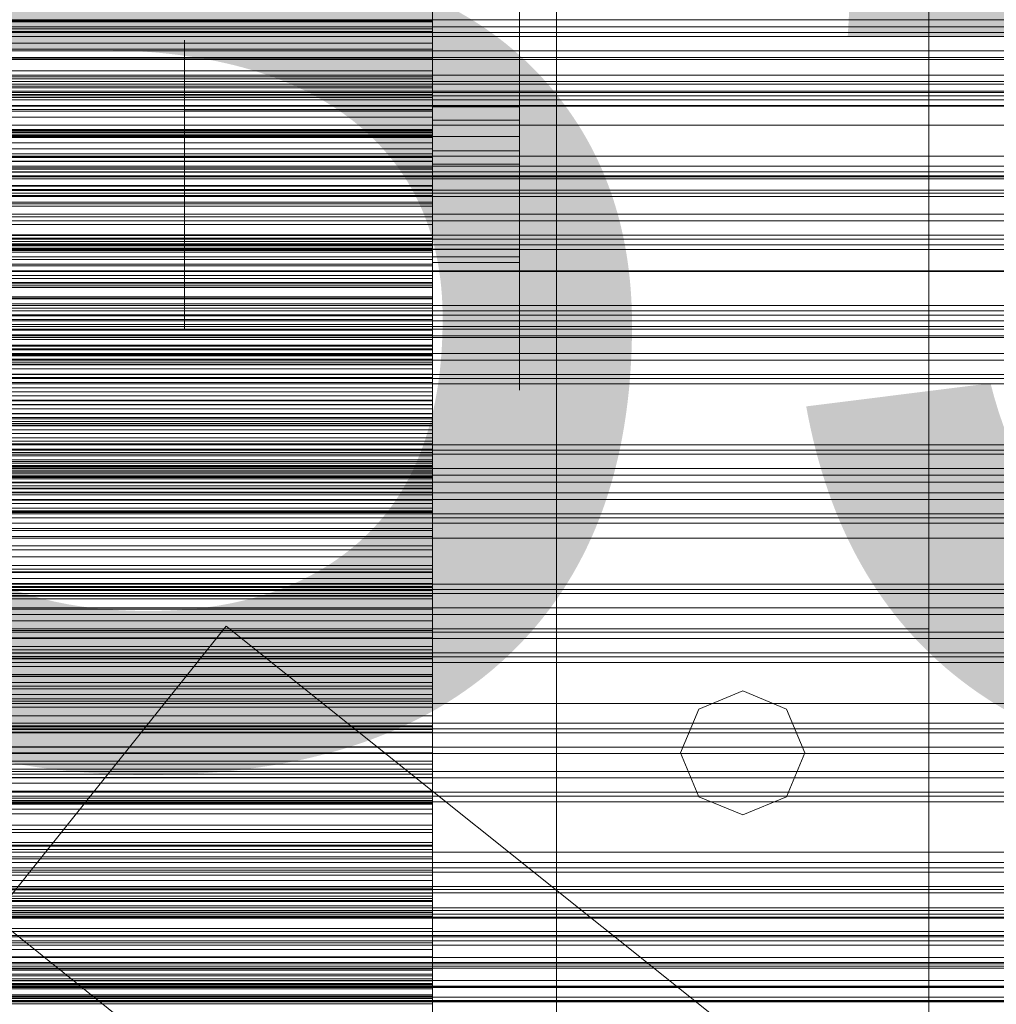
# Model space of a CAD drawing. Header units: millimetres. Extents: x -1970 to 61924, y -58230 to 6847.
# Tile 181 of 256: x 683 to 841, y -34541 to -34382. Entities that reach past the tile are written whole.
import ezdxf

# ---------------------------------------------------------------- set-up
doc = ezdxf.new("R2010")
doc.units = ezdxf.units.MM
for name, color, linetype, lineweight in [('COTAS_O', 1, 'Continuous', 0), ('COTAS_P', 1, 'Continuous', 0), ('frontal_briquetadora', 7, 'Continuous', 0), ('frontal_C03', 7, 'Continuous', 0), ('frontal_dosificador', 7, 'Continuous', 0), ('frontal_secador', 7, 'Continuous', 0), ('frontal_tolva', 7, 'Continuous', 0)]:
    doc.layers.add(name, color=color, linetype=linetype, lineweight=lineweight)
doc.dimstyles.new('R19_100', dxfattribs={"dimtxt": 250, "dimasz": 150, "dimexe": 150, "dimexo": 80, "dimgap": 100, "dimtad": 1, "dimtih": 1, "dimtoh": 1, "dimdsep": 46, "dimcen": 0.09, "dimadec": 0, "dimazin": 0, "dimtfac": 1, "dimtdec": 4, "dimtofl": 0, "dimtmove": 0, "dimatfit": 3, "dimfxl": 1, "dimtolj": 1, "dimtzin": 0, "dimarcsym": 0})

# ---------------------------------------------------------------- blocks, each defined once
blk = doc.blocks.new('DIM_R26_43')
at = {"layer": 'COTAS_P'}
for p, q in [((-1750, -34600), (-1600, -34555)), ((2600, -34600), (2450, -34555)), ((-1750, -35500), (-1750, -34600)), ((-1750, -34600), (2600, -34600)), ((-1750, -34600), (-1600, -34645)), ((2600, -34600), (2450, -34645)), ((2600, -35500), (2600, -34600))]:
    blk.add_line(p, q, dxfattribs=at)
blk.add_text('4350 P', height=250, dxfattribs=at).set_placement((425, -34500))
blk = doc.blocks.new('DIM_R26_46')
at = {"layer": 'COTAS_O'}
for p, q in [((-1725, -33700), (-1575, -33655)), ((1725, -33700), (1575, -33655)), ((-1725, -34400), (-1725, -33700)), ((-1725, -33700), (1725, -33700)), ((-1725, -33700), (-1575, -33745)), ((1725, -33700), (1575, -33745)), ((1725, -34400), (1725, -33700))]:
    blk.add_line(p, q, dxfattribs=at)
blk.add_text('3450 O', height=250, dxfattribs=at).set_placement((0, -33600))
blk = doc.blocks.new('DIM_R26_49')
at = {"layer": 'COTAS_O'}
for p, q in [((-650, -34200), (-500, -34155)), ((650, -34200), (500, -34155)), ((-650, -34900), (-650, -34200)), ((-650, -34200), (650, -34200)), ((-650, -34200), (-500, -34245)), ((650, -34200), (500, -34245)), ((650, -34900), (650, -34200))]:
    blk.add_line(p, q, dxfattribs=at)
blk.add_text('1300 O', height=250, dxfattribs=at).set_placement((0, -34100))

msp = doc.modelspace()

# ---------------------------------------------------------------- linework, layer by layer
at = {"layer": 'frontal_briquetadora'}
for p, q in [((750, -34383.225), (750, -34372.036)), ((750, -34374.777), (750, -34385.556)), ((750, -34386.358), (750, -34379.012)), ((750, -34383.373), (750, -34379.125)), ((764, -34386.358), (764, -34379.012)), ((764, -34383.373), (764, -34379.125)), ((750, -34379.456), (750, -34386.483)), ((750, -34380.358), (750, -34388.304)), ((750, -34380.73), (750, -34383.655)), ((764, -34380.358), (764, -34388.304)), ((750, -34381.806), (550, -34381.806)), ((750, -34381.857), (550, -34381.857)), ((750, -34382.04), (550, -34382.04)), ((750, -34382.066), (550, -34382.066)), ((750, -34381.382), (750, -34381.806)), ((750, -34387.945), (750, -34381.578)), ((750, -34381.806), (750, -34382.04)), ((750, -34382.066), (750, -34381.857)), ((750, -34381.857), (750, -34391.282)), ((750, -34382.04), (750, -34382.066)), ((750, -34386.127), (750, -34382.317)), ((750, -34382.317), (750, -34382.797)), ((764, -34386.127), (764, -34382.317)), ((764, -34382.317), (764, -34382.797)), ((550, -34383.225), (750, -34383.225)), ((750, -34383.655), (550, -34383.655)), ((750, -34382.797), (750, -34387.473)), ((750, -34392.488), (750, -34383.225)), ((750, -34391.028), (750, -34383.373)), ((750, -34383.655), (750, -34386.753)), ((764, -34382.797), (764, -34387.473)), ((764, -34391.028), (764, -34383.373)), ((550, -34385.556), (750, -34385.556)), ((710, -34387.127), (710, -34385.049)), ((710, -34385.049), (710, -34385.311)), ((710, -34385.311), (710, -34387.861)), ((750, -34386.721), (750, -34384.557)), ((750, -34384.557), (750, -34384.83)), ((750, -34384.83), (750, -34387.486)), ((750, -34387.127), (750, -34385.049)), ((750, -34385.049), (750, -34385.311)), ((750, -34385.311), (750, -34387.861)), ((750, -34385.556), (750, -34394.32)), ((550, -34386.483), (750, -34386.483)), ((750, -34386.753), (550, -34386.753)), ((710, -34391.134), (710, -34387.127)), ((750, -34393.473), (750, -34386.127)), ((750, -34395.786), (750, -34386.358)), ((750, -34386.483), (750, -34390.966)), ((750, -34390.895), (750, -34386.721)), ((750, -34386.753), (750, -34390.016)), ((750, -34391.134), (750, -34387.127)), ((764, -34393.473), (764, -34386.127)), ((764, -34395.786), (764, -34386.358)), ((550, -34387.945), (750, -34387.945)), ((710, -34387.861), (710, -34392.195)), ((710, -34391.192), (710, -34388.875)), ((750, -34387.473), (750, -34395.418)), ((750, -34387.486), (750, -34392.001)), ((750, -34387.861), (750, -34392.195)), ((750, -34391.711), (750, -34387.945)), ((750, -34388.304), (750, -34397.945)), ((750, -34390.801), (750, -34388.387)), ((750, -34391.192), (750, -34388.875)), ((764, -34387.473), (764, -34395.418)), ((764, -34388.304), (764, -34397.945)), ((750, -34390.016), (550, -34390.016)), ((750, -34390.016), (750, -34399.452)), ((550, -34390.966), (750, -34390.966)), ((750, -34391.282), (550, -34391.282)), ((550, -34391.711), (750, -34391.711)), ((710, -34396.276), (710, -34391.134)), ((710, -34395.367), (710, -34391.192)), ((750, -34395.15), (750, -34390.801)), ((750, -34396.252), (750, -34390.895)), ((750, -34390.966), (750, -34392.731)), ((750, -34400.574), (750, -34391.028)), ((750, -34396.276), (750, -34391.134)), ((750, -34395.367), (750, -34391.192)), ((750, -34391.282), (750, -34393.784)), ((750, -34393.836), (750, -34391.671)), ((750, -34391.671), (750, -34391.944)), ((750, -34392.731), (750, -34391.711)), ((750, -34391.944), (750, -34394.601)), ((750, -34392.001), (750, -34397.478)), ((764, -34400.574), (764, -34391.028)), ((550, -34392.488), (750, -34392.488)), ((550, -34392.731), (750, -34392.731)), ((710, -34394.242), (710, -34392.164)), ((710, -34392.164), (710, -34392.426)), ((710, -34392.195), (710, -34397.454)), ((710, -34392.426), (710, -34394.976)), ((750, -34394.242), (750, -34392.164)), ((750, -34392.164), (750, -34392.426)), ((750, -34392.195), (750, -34397.454)), ((750, -34392.426), (750, -34394.976)), ((750, -34399.471), (750, -34392.488)), ((750, -34402.9), (750, -34393.473)), ((764, -34402.9), (764, -34393.473)), ((750, -34393.784), (550, -34393.784)), ((550, -34394.32), (750, -34394.32)), ((710, -34398.249), (710, -34394.242)), ((710, -34394.976), (710, -34399.31)), ((750, -34393.784), (750, -34396.517)), ((750, -34398.01), (750, -34393.836)), ((750, -34398.249), (750, -34394.242)), ((750, -34394.32), (750, -34400.733)), ((750, -34394.601), (750, -34399.115)), ((750, -34394.976), (750, -34399.31)), ((750, -34400.574), (750, -34395.15)), ((520, -34396.252), (750, -34396.252)), ((750, -34396.517), (550, -34396.517)), ((710, -34400.574), (710, -34395.367)), ((750, -34396.276), (710, -34396.276)), ((710, -34401.535), (710, -34396.276)), ((750, -34400.574), (750, -34395.367)), ((750, -34395.418), (750, -34405.059)), ((764, -34395.786), (750, -34395.786)), ((750, -34405.426), (750, -34395.786)), ((750, -34401.729), (750, -34396.252)), ((750, -34401.535), (750, -34396.276)), ((750, -34396.517), (750, -34399.453)), ((764, -34395.418), (764, -34405.059)), ((764, -34405.426), (764, -34395.786)), ((520, -34397.478), (750, -34397.478)), ((750, -34397.454), (710, -34397.454)), ((710, -34397.454), (710, -34402.596)), ((710, -34403.391), (710, -34398.249)), ((750, -34397.454), (750, -34402.596)), ((750, -34397.478), (750, -34402.835)), ((764, -34397.945), (750, -34397.945)), ((750, -34397.945), (750, -34407.372)), ((750, -34403.366), (750, -34398.01)), ((750, -34401.973), (750, -34398.163)), ((750, -34398.163), (750, -34398.643)), ((750, -34403.391), (750, -34398.249)), ((764, -34397.945), (764, -34407.372)), ((764, -34401.973), (764, -34398.163)), ((764, -34398.163), (764, -34398.643)), ((750, -34399.452), (550, -34399.452)), ((550, -34399.471), (750, -34399.471)), ((550, -34399.621), (750, -34399.621)), ((750, -34399.845), (550, -34399.845)), ((750, -34399.977), (550, -34399.977)), ((710, -34399.31), (710, -34404.569)), ((750, -34402.8), (750, -34398.552)), ((750, -34398.643), (750, -34403.319)), ((750, -34399.115), (750, -34404.593)), ((750, -34399.31), (750, -34404.569)), ((750, -34399.452), (750, -34399.977)), ((750, -34399.453), (750, -34402.572)), ((750, -34403.905), (750, -34399.471)), ((750, -34399.621), (750, -34400.409)), ((750, -34401.617), (750, -34399.621)), ((750, -34400.29), (750, -34399.845)), ((750, -34399.845), (750, -34409.118)), ((750, -34399.977), (750, -34400.333)), ((764, -34402.8), (764, -34398.552)), ((764, -34398.643), (764, -34403.319)), ((520, -34400.574), (750, -34400.574)), ((750, -34400.29), (550, -34400.29)), ((750, -34400.333), (550, -34400.333)), ((550, -34400.409), (750, -34400.409)), ((750, -34400.504), (550, -34400.504)), ((750, -34400.512), (550, -34400.512)), ((550, -34400.733), (750, -34400.733)), ((550, -34401.617), (750, -34401.617)), ((750, -34400.574), (710, -34400.574)), ((710, -34400.574), (710, -34405.78)), ((710, -34405.869), (710, -34401.535)), ((750, -34400.504), (750, -34400.29)), ((750, -34400.333), (750, -34400.512)), ((750, -34400.409), (750, -34403.95)), ((750, -34400.574), (750, -34405.997)), ((764, -34400.574), (750, -34400.574)), ((750, -34400.574), (750, -34405.78)), ((750, -34400.574), (750, -34410.119)), ((750, -34400.733), (750, -34404.548)), ((750, -34405.869), (750, -34401.535)), ((750, -34406.32), (750, -34401.617)), ((764, -34400.574), (764, -34410.119)), ((750, -34402.572), (550, -34402.572)), ((710, -34402.596), (710, -34406.603)), ((750, -34406.244), (750, -34401.729)), ((750, -34409.319), (750, -34401.973)), ((750, -34402.572), (750, -34405.863)), ((750, -34402.596), (750, -34406.603)), ((750, -34410.455), (750, -34402.8)), ((750, -34402.835), (750, -34407.009)), ((764, -34402.9), (750, -34402.9)), ((750, -34412.541), (750, -34402.9)), ((764, -34409.319), (764, -34401.973)), ((764, -34410.455), (764, -34402.8)), ((764, -34412.541), (764, -34402.9)), ((520, -34403.366), (750, -34403.366)), ((520, -34404.593), (750, -34404.593)), ((550, -34403.905), (750, -34403.905)), ((550, -34403.95), (750, -34403.95)), ((550, -34404.548), (750, -34404.548)), ((750, -34403.391), (710, -34403.391)), ((710, -34408.65), (710, -34403.391)), ((750, -34404.569), (710, -34404.569)), ((710, -34404.569), (710, -34409.711)), ((750, -34403.319), (750, -34411.264)), ((750, -34408.844), (750, -34403.366)), ((750, -34408.65), (750, -34403.391)), ((750, -34405.619), (750, -34403.905)), ((750, -34403.95), (750, -34410.109)), ((750, -34404.548), (750, -34405.619)), ((750, -34404.569), (750, -34409.711)), ((750, -34404.593), (750, -34409.949)), ((764, -34403.319), (764, -34411.264)), ((550, -34405.619), (750, -34405.619)), ((750, -34405.863), (550, -34405.863)), ((550, -34406.32), (750, -34406.32)), ((710, -34405.78), (710, -34409.956)), ((710, -34408.419), (710, -34405.869)), ((764, -34405.059), (750, -34405.059)), ((750, -34405.059), (750, -34414.486)), ((750, -34413.372), (750, -34405.426)), ((750, -34405.78), (750, -34409.956)), ((750, -34405.863), (750, -34409.315)), ((750, -34408.419), (750, -34405.869)), ((750, -34405.997), (750, -34410.347)), ((750, -34408.9), (750, -34406.244)), ((750, -34413.548), (750, -34406.32)), ((764, -34405.059), (764, -34414.486)), ((764, -34413.372), (764, -34405.426)), ((710, -34406.603), (710, -34408.681)), ((750, -34406.603), (750, -34408.681)), ((750, -34407.009), (750, -34409.173)), ((750, -34407.372), (750, -34414.718)), ((750, -34409.682), (750, -34407.517)), ((750, -34407.517), (750, -34407.79)), ((750, -34407.79), (750, -34410.447)), ((750, -34410.227), (750, -34407.813)), ((764, -34407.372), (764, -34414.718)), ((550, -34408.499), (750, -34408.499)), ((550, -34408.59), (750, -34408.59)), ((750, -34409.118), (550, -34409.118)), ((750, -34409.315), (550, -34409.315)), ((710, -34410.088), (710, -34408.009)), ((710, -34408.009), (710, -34408.271)), ((710, -34408.271), (710, -34410.822)), ((710, -34410.618), (710, -34408.301)), ((710, -34408.681), (710, -34408.419)), ((710, -34412.983), (710, -34408.65)), ((750, -34410.088), (750, -34408.009)), ((750, -34408.009), (750, -34408.271)), ((750, -34408.271), (750, -34410.822)), ((750, -34410.618), (750, -34408.301)), ((750, -34408.681), (750, -34408.419)), ((750, -34408.499), (750, -34411.183)), ((750, -34408.59), (750, -34408.499)), ((750, -34411.452), (750, -34408.59)), ((750, -34412.983), (750, -34408.65)), ((750, -34413.359), (750, -34408.844)), ((750, -34409.173), (750, -34408.9)), ((750, -34409.118), (750, -34411.82)), ((750, -34409.315), (750, -34418.6)), ((750, -34418.746), (750, -34409.319)), ((764, -34418.746), (764, -34409.319)), ((550, -34410.109), (750, -34410.109)), ((710, -34409.711), (710, -34413.718)), ((710, -34409.956), (710, -34412.273)), ((710, -34414.095), (710, -34410.088)), ((710, -34414.793), (710, -34410.618)), ((710, -34410.822), (710, -34415.156)), ((750, -34413.856), (750, -34409.682)), ((750, -34409.711), (750, -34413.718)), ((750, -34409.949), (750, -34414.123)), ((750, -34409.956), (750, -34412.273)), ((750, -34414.095), (750, -34410.088)), ((750, -34410.109), (750, -34418.648)), ((750, -34410.119), (750, -34417.774)), ((750, -34414.576), (750, -34410.227)), ((750, -34410.347), (750, -34412.76)), ((750, -34410.447), (750, -34414.961)), ((750, -34420), (750, -34410.455)), ((750, -34414.793), (750, -34410.618)), ((750, -34410.822), (750, -34415.156)), ((764, -34410.119), (764, -34417.774)), ((764, -34420), (764, -34410.455)), ((550, -34411.183), (750, -34411.183)), ((550, -34411.452), (750, -34411.452)), ((750, -34411.82), (550, -34411.82)), ((750, -34411.183), (750, -34416.538)), ((750, -34411.264), (750, -34420.905)), ((750, -34416.974), (750, -34411.452)), ((750, -34411.82), (750, -34414.748)), ((750, -34420.486), (750, -34412.541)), ((764, -34411.264), (764, -34420.905)), ((764, -34420.486), (764, -34412.541)), ((550, -34413.548), (750, -34413.548)), ((710, -34415.534), (710, -34412.983)), ((710, -34413.718), (710, -34415.796)), ((710, -34419.237), (710, -34414.095)), ((750, -34415.534), (750, -34412.983)), ((750, -34416.015), (750, -34413.359)), ((750, -34418.047), (750, -34413.372)), ((750, -34423.026), (750, -34413.548)), ((750, -34413.718), (750, -34415.796)), ((750, -34419.212), (750, -34413.856)), ((750, -34419.237), (750, -34414.095)), ((750, -34414.123), (750, -34416.288)), ((764, -34418.047), (764, -34413.372)), ((750, -34414.748), (550, -34414.748)), ((710, -34420), (710, -34414.793)), ((710, -34415.156), (710, -34420.414)), ((710, -34415.796), (710, -34415.534)), ((750, -34414.486), (750, -34421.832)), ((750, -34420), (750, -34414.576)), ((750, -34414.718), (750, -34418.528)), ((750, -34414.748), (750, -34417.875)), ((750, -34420), (750, -34414.793)), ((750, -34414.961), (750, -34420.439)), ((750, -34415.156), (750, -34420.414)), ((750, -34415.796), (750, -34415.534)), ((764, -34414.486), (764, -34421.832)), ((764, -34414.718), (764, -34418.528)), ((550, -34416.449), (750, -34416.449)), ((550, -34416.538), (750, -34416.538)), ((550, -34416.974), (750, -34416.974)), ((550, -34417.056), (750, -34417.056)), ((750, -34416.288), (750, -34416.015)), ((750, -34416.449), (750, -34417.056)), ((750, -34418.624), (750, -34416.449)), ((750, -34416.538), (750, -34424.359)), ((750, -34424.945), (750, -34416.974)), ((750, -34417.056), (750, -34420.421)), ((750, -34417.532), (550, -34417.532)), ((750, -34417.875), (550, -34417.875)), ((750, -34418.213), (550, -34418.213)), ((750, -34418.6), (550, -34418.6)), ((550, -34418.624), (750, -34418.624)), ((550, -34418.648), (750, -34418.648)), ((750, -34418.665), (550, -34418.665)), ((750, -34418.874), (550, -34418.874)), ((750, -34418.916), (550, -34418.916)), ((750, -34418.982), (550, -34418.982)), ((750, -34418.213), (750, -34417.532)), ((750, -34417.532), (750, -34426.632)), ((750, -34417.774), (750, -34422.022)), ((750, -34417.875), (750, -34421.182)), ((750, -34418.528), (750, -34418.047)), ((750, -34418.665), (750, -34418.213)), ((750, -34418.6), (750, -34418.874)), ((750, -34423.497), (750, -34418.624)), ((750, -34418.648), (750, -34421.417)), ((750, -34418.916), (750, -34418.665)), ((764, -34418.746), (750, -34418.746)), ((750, -34428.387), (750, -34418.746)), ((750, -34418.874), (750, -34418.982)), ((750, -34418.982), (750, -34418.916)), ((764, -34417.774), (764, -34422.022)), ((764, -34418.528), (764, -34418.047)), ((764, -34428.387), (764, -34418.746)), ((520, -34419.212), (750, -34419.212)), ((520, -34420), (750, -34420)), ((520, -34420.439), (750, -34420.439)), ((550, -34420.421), (750, -34420.421)), ((750, -34419.237), (710, -34419.237)), ((710, -34424.495), (710, -34419.237)), ((750, -34420), (710, -34420)), ((710, -34420), (710, -34425.207)), ((750, -34420.414), (710, -34420.414)), ((710, -34420.414), (710, -34425.556)), ((750, -34424.69), (750, -34419.212)), ((750, -34424.495), (750, -34419.237)), ((750, -34420), (750, -34425.424)), ((764, -34420), (750, -34420)), ((750, -34420), (750, -34425.207)), ((750, -34420), (750, -34429.545)), ((750, -34420.414), (750, -34425.556)), ((750, -34420.421), (750, -34426.416)), ((750, -34420.439), (750, -34425.795)), ((750, -34425.162), (750, -34420.486)), ((764, -34420), (764, -34429.545)), ((764, -34425.162), (764, -34420.486)), ((750, -34421.182), (550, -34421.182)), ((550, -34421.417), (750, -34421.417)), ((764, -34420.905), (750, -34420.905)), ((750, -34420.905), (750, -34430.332)), ((750, -34421.182), (750, -34424.657)), ((750, -34421.417), (750, -34424.121)), ((750, -34421.832), (750, -34425.643)), ((764, -34420.905), (764, -34430.332)), ((764, -34421.832), (764, -34425.643)), ((550, -34423.026), (750, -34423.026)), ((550, -34423.497), (750, -34423.497)), ((750, -34434.387), (750, -34423.026)), ((750, -34430.882), (750, -34423.497)), ((550, -34424.121), (750, -34424.121)), ((550, -34424.359), (750, -34424.359)), ((750, -34424.657), (550, -34424.657)), ((550, -34424.945), (750, -34424.945)), ((710, -34428.829), (710, -34424.495)), ((710, -34425.207), (710, -34429.382)), ((750, -34424.121), (750, -34426.757)), ((750, -34424.359), (750, -34434.344)), ((750, -34428.829), (750, -34424.495)), ((750, -34424.657), (750, -34428.29)), ((750, -34429.204), (750, -34424.69)), ((750, -34427.56), (750, -34424.945)), ((750, -34425.643), (750, -34425.162)), ((750, -34425.207), (750, -34429.382)), ((750, -34425.424), (750, -34429.773)), ((764, -34425.643), (764, -34425.162)), ((550, -34426.416), (750, -34426.416)), ((750, -34426.632), (550, -34426.632)), ((550, -34426.757), (750, -34426.757)), ((710, -34425.556), (710, -34429.563)), ((750, -34425.556), (750, -34429.563)), ((750, -34425.795), (750, -34429.969)), ((750, -34426.416), (750, -34434.809)), ((750, -34426.632), (750, -34429.526)), ((750, -34426.757), (750, -34429.325)), ((550, -34427.56), (750, -34427.56)), ((750, -34428.29), (550, -34428.29)), ((750, -34430.107), (750, -34427.56)), ((750, -34428.29), (750, -34437.401)), ((750, -34436.332), (750, -34428.387)), ((764, -34436.332), (764, -34428.387)), ((550, -34429.325), (750, -34429.325)), ((750, -34429.526), (550, -34429.526)), ((550, -34430.107), (750, -34430.107)), ((710, -34431.379), (710, -34428.829)), ((710, -34429.382), (710, -34431.699)), ((710, -34429.563), (710, -34431.641)), ((750, -34431.379), (750, -34428.829)), ((750, -34431.861), (750, -34429.204)), ((750, -34429.325), (750, -34431.823)), ((750, -34429.382), (750, -34431.699)), ((750, -34429.526), (750, -34432.642)), ((750, -34429.545), (750, -34437.2)), ((750, -34429.563), (750, -34431.641)), ((750, -34429.773), (750, -34432.187)), ((750, -34429.969), (750, -34432.134)), ((750, -34432.583), (750, -34430.107)), ((764, -34429.545), (764, -34437.2)), ((550, -34430.882), (750, -34430.882)), ((710, -34431.641), (710, -34431.379)), ((750, -34430.332), (750, -34437.678)), ((750, -34433.336), (750, -34430.882)), ((750, -34431.641), (750, -34431.379)), ((764, -34430.332), (764, -34437.678)), ((550, -34431.823), (750, -34431.823)), ((550, -34432.583), (750, -34432.583)), ((750, -34432.642), (550, -34432.642)), ((550, -34433.336), (750, -34433.336)), ((750, -34431.823), (750, -34434.25)), ((750, -34432.134), (750, -34431.861)), ((750, -34434.988), (750, -34432.583)), ((750, -34432.642), (750, -34435.953)), ((750, -34435.719), (750, -34433.336)), ((550, -34434.25), (750, -34434.25)), ((550, -34434.344), (750, -34434.344)), ((550, -34434.387), (750, -34434.387)), ((550, -34434.809), (750, -34434.809)), ((750, -34434.876), (550, -34434.876)), ((750, -34434.25), (750, -34436.605)), ((750, -34434.344), (750, -34446.111)), ((750, -34447.196), (750, -34434.387)), ((750, -34434.809), (750, -34445.279)), ((750, -34435.79), (750, -34434.876)), ((750, -34434.876), (750, -34443.78)), ((550, -34434.988), (750, -34434.988)), ((550, -34435.719), (750, -34435.719)), ((750, -34435.79), (550, -34435.79)), ((750, -34435.953), (550, -34435.953)), ((750, -34436.481), (550, -34436.481)), ((750, -34437.321), (750, -34434.988)), ((750, -34438.029), (750, -34435.719)), ((750, -34436.481), (750, -34435.79)), ((750, -34435.953), (750, -34439.44)), ((750, -34441.008), (750, -34436.332)), ((750, -34436.973), (750, -34436.481)), ((764, -34441.008), (764, -34436.332)), ((550, -34436.605), (750, -34436.605)), ((750, -34436.973), (550, -34436.973)), ((750, -34437.284), (550, -34437.284)), ((550, -34437.321), (750, -34437.321)), ((750, -34437.401), (550, -34437.401)), ((750, -34437.424), (550, -34437.424)), ((550, -34438.029), (750, -34438.029)), ((750, -34436.605), (750, -34438.887)), ((750, -34437.284), (750, -34436.973)), ((750, -34437.2), (750, -34441.448)), ((750, -34437.424), (750, -34437.284)), ((750, -34439.58), (750, -34437.321)), ((750, -34437.401), (750, -34437.424)), ((750, -34437.678), (750, -34441.488)), ((750, -34440.265), (750, -34438.029)), ((764, -34437.2), (764, -34441.448)), ((764, -34437.678), (764, -34441.488)), ((550, -34438.887), (750, -34438.887)), ((750, -34439.44), (550, -34439.44)), ((550, -34439.58), (750, -34439.58)), ((750, -34438.887), (750, -34441.096)), ((750, -34439.44), (750, -34443.091)), ((750, -34441.765), (750, -34439.58)), ((550, -34440.265), (750, -34440.265)), ((550, -34441.096), (750, -34441.096)), ((750, -34442.427), (750, -34440.265)), ((750, -34441.488), (750, -34441.008)), ((750, -34441.096), (750, -34443.229)), ((764, -34441.488), (764, -34441.008)), ((550, -34441.765), (750, -34441.765)), ((550, -34442.427), (750, -34442.427)), ((750, -34443.875), (750, -34441.765)), ((750, -34444.514), (750, -34442.427)), ((750, -34443.091), (550, -34443.091)), ((550, -34443.229), (750, -34443.229)), ((750, -34443.78), (550, -34443.78)), ((550, -34443.875), (750, -34443.875)), ((750, -34443.091), (750, -34446.897)), ((750, -34443.229), (750, -34445.286)), ((750, -34443.78), (750, -34446.86)), ((750, -34445.909), (750, -34443.875)), ((550, -34444.514), (750, -34444.514)), ((550, -34445.279), (750, -34445.279)), ((550, -34445.286), (750, -34445.286)), ((550, -34445.909), (750, -34445.909)), ((750, -34446.523), (750, -34444.514)), ((750, -34445.279), (750, -34457.423)), ((750, -34445.286), (750, -34447.267)), ((750, -34447.865), (750, -34445.909)), ((550, -34446.111), (750, -34446.111)), ((550, -34446.523), (750, -34446.523)), ((750, -34446.86), (550, -34446.86)), ((750, -34446.897), (550, -34446.897)), ((550, -34447.196), (750, -34447.196)), ((550, -34447.267), (750, -34447.267)), ((750, -34446.111), (750, -34459.207)), ((750, -34448.456), (750, -34446.523)), ((750, -34446.86), (750, -34450.157)), ((750, -34446.897), (750, -34455.811)), ((750, -34460.96), (750, -34447.196)), ((750, -34447.267), (750, -34449.169)), ((550, -34447.865), (750, -34447.865)), ((550, -34448.456), (750, -34448.456)), ((550, -34449.169), (750, -34449.169)), ((750, -34449.743), (750, -34447.865)), ((750, -34450.31), (750, -34448.456)), ((750, -34449.169), (750, -34450.993)), ((550, -34449.743), (750, -34449.743)), ((750, -34450.157), (550, -34450.157)), ((550, -34450.31), (750, -34450.31)), ((750, -34451.543), (750, -34449.743)), ((750, -34450.157), (750, -34453.643)), ((750, -34452.084), (750, -34450.31)), ((550, -34450.993), (750, -34450.993)), ((550, -34451.543), (750, -34451.543)), ((750, -34451.835), (550, -34451.835)), ((550, -34452.084), (750, -34452.084)), ((750, -34450.993), (750, -34452.738)), ((750, -34453.263), (750, -34451.543)), ((750, -34452.98), (750, -34451.835)), ((750, -34451.835), (750, -34460.521)), ((750, -34453.779), (750, -34452.084)), ((550, -34452.738), (750, -34452.738)), ((750, -34452.98), (550, -34452.98)), ((550, -34453.263), (750, -34453.263)), ((750, -34453.643), (550, -34453.643)), ((550, -34453.779), (750, -34453.779)), ((750, -34453.907), (550, -34453.907)), ((750, -34452.738), (750, -34454.402)), ((750, -34453.907), (750, -34452.98)), ((750, -34454.902), (750, -34453.263)), ((750, -34453.643), (750, -34457.302)), ((750, -34455.393), (750, -34453.779)), ((750, -34454.64), (750, -34453.907)), ((550, -34454.402), (750, -34454.402)), ((750, -34454.64), (550, -34454.64)), ((550, -34454.902), (750, -34454.902)), ((750, -34455.196), (550, -34455.196)), ((550, -34455.393), (750, -34455.393)), ((750, -34455.583), (550, -34455.583)), ((750, -34454.402), (750, -34461.227)), ((750, -34455.196), (750, -34454.64)), ((750, -34456.46), (750, -34454.902)), ((750, -34455.583), (750, -34455.196)), ((750, -34456.926), (750, -34455.393)), ((750, -34455.811), (750, -34455.583)), ((750, -34455.811), (550, -34455.811)), ((550, -34456.46), (750, -34456.46)), ((550, -34456.926), (750, -34456.926)), ((750, -34457.936), (750, -34456.46)), ((750, -34458.377), (750, -34456.926)), ((750, -34457.302), (550, -34457.302)), ((550, -34457.423), (750, -34457.423)), ((550, -34457.936), (750, -34457.936)), ((550, -34458.377), (750, -34458.377)), ((750, -34457.302), (750, -34461.12)), ((750, -34457.423), (750, -34470.774)), ((750, -34464.14), (750, -34457.936)), ((750, -34459.744), (750, -34458.377)), ((550, -34459.207), (750, -34459.207)), ((550, -34459.744), (750, -34459.744)), ((750, -34459.207), (750, -34473.128)), ((750, -34461.029), (750, -34459.744)), ((750, -34460.521), (550, -34460.521)), ((550, -34460.96), (750, -34460.96)), ((550, -34461.029), (750, -34461.029)), ((750, -34461.12), (550, -34461.12)), ((550, -34461.227), (750, -34461.227)), ((750, -34460.521), (750, -34463.78)), ((750, -34475.151), (750, -34460.96)), ((750, -34466.598), (750, -34461.029)), ((750, -34461.12), (750, -34465.089)), ((750, -34461.227), (750, -34470.352)), ((750, -34463.78), (550, -34463.78)), ((550, -34464.14), (750, -34464.14)), ((750, -34465.089), (550, -34465.089)), ((750, -34463.78), (750, -34467.249)), ((750, -34472.72), (750, -34464.14)), ((750, -34465.089), (750, -34473.786)), ((550, -34466.598), (750, -34466.598)), ((750, -34474.612), (750, -34466.598)), ((750, -34467.249), (550, -34467.249)), ((750, -34467.249), (750, -34470.903)), ((750, -34468.368), (550, -34468.368)), ((750, -34469.742), (550, -34469.742)), ((750, -34469.742), (750, -34468.368)), ((750, -34468.368), (750, -34476.816)), ((750, -34470.902), (750, -34469.742)), ((550, -34470.352), (750, -34470.352)), ((550, -34470.774), (750, -34470.774)), ((750, -34470.902), (550, -34470.902)), ((750, -34470.352), (750, -34481.428)), ((750, -34470.774), (750, -34484.819)), ((750, -34471.874), (750, -34470.902)), ((750, -34470.903), (750, -34474.725)), ((750, -34471.874), (550, -34471.874)), ((750, -34472.673), (550, -34472.673)), ((550, -34472.72), (750, -34472.72)), ((750, -34472.673), (750, -34471.874)), ((750, -34473.307), (750, -34472.673)), ((750, -34483.346), (750, -34472.72)), ((550, -34473.128), (750, -34473.128)), ((750, -34473.307), (550, -34473.307)), ((750, -34473.786), (550, -34473.786)), ((550, -34474.612), (750, -34474.612)), ((750, -34473.128), (750, -34487.34)), ((750, -34473.786), (750, -34473.307)), ((750, -34484.762), (750, -34474.612)), ((750, -34474.725), (550, -34474.725)), ((550, -34475.151), (750, -34475.151)), ((750, -34474.725), (750, -34478.701)), ((750, -34489.222), (750, -34475.151)), ((750, -34476.816), (550, -34476.816)), ((750, -34476.816), (750, -34480.245)), ((750, -34478.701), (550, -34478.701)), ((750, -34478.701), (750, -34482.823)), ((750, -34480.245), (550, -34480.245)), ((750, -34480.245), (750, -34483.879)), ((550, -34481.428), (750, -34481.428)), ((750, -34481.428), (750, -34494.029)), ((750, -34482.823), (550, -34482.823)), ((550, -34483.346), (750, -34483.346)), ((750, -34483.879), (550, -34483.879)), ((750, -34482.823), (750, -34491.281)), ((750, -34495.609), (750, -34483.346)), ((750, -34483.879), (750, -34487.691)), ((750, -34484.435), (550, -34484.435)), ((550, -34484.762), (750, -34484.762)), ((550, -34484.819), (750, -34484.819)), ((750, -34486.034), (750, -34484.435)), ((750, -34484.435), (750, -34492.624)), ((750, -34496.657), (750, -34484.762)), ((750, -34484.819), (750, -34499.018)), ((750, -34486.034), (550, -34486.034)), ((550, -34487.34), (750, -34487.34)), ((750, -34487.426), (750, -34486.034)), ((750, -34487.34), (750, -34501.297)), ((750, -34487.426), (550, -34487.426)), ((750, -34487.691), (550, -34487.691)), ((750, -34488.634), (550, -34488.634)), ((750, -34488.634), (750, -34487.426)), ((750, -34487.691), (750, -34491.666)), ((750, -34489.674), (750, -34488.634)), ((550, -34489.222), (750, -34489.222)), ((750, -34489.674), (550, -34489.674)), ((750, -34490.554), (550, -34490.554)), ((750, -34502.634), (750, -34489.222)), ((750, -34490.554), (750, -34489.674)), ((750, -34491.281), (750, -34490.554)), ((750, -34491.281), (550, -34491.281)), ((750, -34491.666), (550, -34491.666)), ((750, -34491.666), (750, -34495.791)), ((750, -34492.624), (550, -34492.624)), ((750, -34492.624), (750, -34496.216)), ((550, -34494.029), (750, -34494.029)), ((750, -34494.029), (750, -34507.67)), ((550, -34495.609), (750, -34495.609)), ((750, -34495.791), (550, -34495.791)), ((750, -34496.216), (550, -34496.216)), ((550, -34496.657), (750, -34496.657)), ((750, -34509.038), (750, -34495.609)), ((750, -34495.791), (750, -34500.057)), ((750, -34496.216), (750, -34500.005)), ((750, -34509.842), (750, -34496.657)), ((550, -34499.018), (750, -34499.018)), ((750, -34499.998), (550, -34499.998)), ((750, -34500.005), (550, -34500.005)), ((750, -34500.057), (550, -34500.057)), ((750, -34499.018), (750, -34512.827)), ((750, -34501.818), (750, -34499.998)), ((750, -34499.998), (750, -34507.909)), ((750, -34500.005), (750, -34503.967)), ((750, -34500.057), (750, -34508.256)), ((550, -34501.297), (750, -34501.297)), ((750, -34501.297), (750, -34514.462)), ((750, -34501.818), (550, -34501.818)), ((550, -34502.634), (750, -34502.634)), ((750, -34503.438), (750, -34501.818)), ((750, -34514.871), (750, -34502.634)), ((750, -34503.438), (550, -34503.438)), ((750, -34503.967), (550, -34503.967)), ((750, -34504.88), (750, -34503.438)), ((750, -34503.967), (750, -34508.086)), ((750, -34504.88), (550, -34504.88)), ((750, -34506.158), (550, -34506.158)), ((750, -34506.158), (750, -34504.88)), ((750, -34507.281), (750, -34506.158)), ((750, -34507.281), (550, -34507.281)), ((550, -34507.67), (750, -34507.67)), ((750, -34507.909), (550, -34507.909)), ((750, -34508.256), (750, -34507.281)), ((750, -34507.67), (750, -34521.827)), ((750, -34507.909), (750, -34511.654)), ((750, -34508.086), (550, -34508.086)), ((750, -34508.256), (550, -34508.256)), ((550, -34509.038), (750, -34509.038)), ((750, -34508.086), (750, -34512.349)), ((750, -34523.116), (750, -34509.038)), ((550, -34509.842), (750, -34509.842)), ((750, -34523.808), (750, -34509.842)), ((750, -34511.654), (550, -34511.654)), ((750, -34512.349), (550, -34512.349)), ((750, -34511.654), (750, -34515.589)), ((750, -34512.349), (750, -34516.748)), ((550, -34512.827), (750, -34512.827)), ((750, -34512.827), (750, -34525.713)), ((550, -34514.462), (750, -34514.462)), ((550, -34514.871), (750, -34514.871)), ((750, -34515.018), (550, -34515.018)), ((750, -34515.589), (550, -34515.589)), ((750, -34514.462), (750, -34526.329)), ((750, -34525.463), (750, -34514.871)), ((750, -34517.055), (750, -34515.018)), ((750, -34515.018), (750, -34522.632)), ((750, -34515.589), (750, -34519.691)), ((750, -34516.748), (550, -34516.748)), ((750, -34517.055), (550, -34517.055)), ((750, -34516.748), (750, -34524.669)), ((750, -34518.899), (750, -34517.055)), ((750, -34518.899), (550, -34518.899)), ((750, -34520.571), (750, -34518.899)), ((750, -34519.691), (550, -34519.691)), ((750, -34520.571), (550, -34520.571)), ((750, -34519.691), (750, -34523.944)), ((750, -34522.085), (750, -34520.571)), ((550, -34521.827), (750, -34521.827)), ((750, -34522.085), (550, -34522.085)), ((750, -34521.827), (750, -34535.957)), ((750, -34523.448), (750, -34522.085)), ((750, -34522.632), (550, -34522.632)), ((550, -34523.116), (750, -34523.116)), ((750, -34523.448), (550, -34523.448)), ((550, -34523.808), (750, -34523.808)), ((750, -34522.632), (750, -34526.521)), ((750, -34537.304), (750, -34523.116)), ((750, -34524.669), (750, -34523.448)), ((750, -34538.02), (750, -34523.808)), ((750, -34523.944), (550, -34523.944)), ((750, -34524.669), (550, -34524.669)), ((550, -34525.463), (750, -34525.463)), ((750, -34523.944), (750, -34528.335)), ((750, -34530.292), (750, -34525.463)), ((550, -34525.713), (750, -34525.713)), ((550, -34526.329), (750, -34526.329)), ((750, -34526.521), (550, -34526.521)), ((750, -34525.713), (750, -34537.182)), ((750, -34526.329), (750, -34536.443)), ((750, -34526.521), (750, -34530.594)), ((750, -34528.335), (550, -34528.335)), ((750, -34528.335), (750, -34532.857)), ((750, -34529.46), (550, -34529.46)), ((750, -34531.709), (750, -34529.46)), ((750, -34529.46), (750, -34536.758)), ((550, -34530.292), (750, -34530.292)), ((750, -34530.594), (550, -34530.594)), ((750, -34531.709), (550, -34531.709)), ((750, -34535.006), (750, -34530.292)), ((750, -34530.594), (750, -34534.826)), ((750, -34533.773), (750, -34531.709)), ((750, -34532.857), (550, -34532.857)), ((750, -34532.857), (750, -34540.48)), ((750, -34533.773), (550, -34533.773)), ((750, -34534.826), (550, -34534.826)), ((550, -34535.006), (750, -34535.006)), ((750, -34535.671), (750, -34533.773)), ((750, -34534.826), (750, -34539.202)), ((750, -34539.602), (750, -34535.006)), ((750, -34535.671), (550, -34535.671)), ((550, -34535.957), (750, -34535.957)), ((550, -34536.443), (750, -34536.443)), ((750, -34537.416), (750, -34535.671)), ((750, -34535.957), (750, -34549.515)), ((750, -34536.443), (750, -34541.003)), ((750, -34536.758), (550, -34536.758)), ((550, -34537.182), (750, -34537.182)), ((550, -34537.304), (750, -34537.304)), ((750, -34537.416), (550, -34537.416)), ((550, -34538.02), (750, -34538.02)), ((750, -34536.758), (750, -34540.783)), ((750, -34537.182), (750, -34546.794)), ((750, -34551.056), (750, -34537.304)), ((750, -34539.017), (750, -34537.416)), ((750, -34551.931), (750, -34538.02)), ((750, -34539.017), (550, -34539.017)), ((750, -34539.202), (550, -34539.202)), ((550, -34539.602), (750, -34539.602)), ((750, -34540.48), (750, -34539.017)), ((750, -34539.202), (750, -34543.711)), ((750, -34544.079), (750, -34539.602)), ((750, -34540.48), (550, -34540.48))]:
    msp.add_line(p, q, dxfattribs=at)
at = {"layer": 'frontal_C03'}
for p, q in [((1250, -34382.923), (-1250, -34382.923)), ((1250, -34383.804), (-1250, -34383.804)), ((1250, -34384.458), (-1250, -34384.458)), ((1250, -34386.765), (-1250, -34386.765)), ((-1250, -34387.823), (1250, -34387.823)), ((1250, -34390.675), (-1250, -34390.675)), ((1250, -34391.732), (-1250, -34391.732)), ((1250, -34394.039), (-1250, -34394.039)), ((1250, -34394.693), (-1250, -34394.693)), ((-1500, -34395.695), (1500, -34395.695)), ((1250, -34395.574), (-1250, -34395.574)), ((1530, -34398.773), (-1530, -34398.773)), ((1530, -34403.773), (-1530, -34403.773)), ((1250, -34405.381), (-1250, -34405.381)), ((1250, -34406.262), (-1250, -34406.262)), ((1500, -34407.104), (-1500, -34407.104)), ((1500, -34407.389), (-1500, -34407.389)), ((1250, -34406.915), (-1250, -34406.915)), ((1250, -34409.223), (-1250, -34409.223)), ((-1250, -34410.28), (1250, -34410.28)), ((1250, -34413.132), (-1250, -34413.132)), ((1250, -34414.19), (-1250, -34414.19)), ((1250, -34416.497), (-1250, -34416.497)), ((1250, -34417.151), (-1250, -34417.151)), ((-1500, -34418.797), (1500, -34418.797)), ((1250, -34418.032), (-1250, -34418.032)), ((-1500, -34422.245), (1500, -34422.245)), ((1250, -34427.838), (-1250, -34427.838)), ((1250, -34428.72), (-1250, -34428.72)), ((1250, -34429.373), (-1250, -34429.373)), ((1500, -34431.228), (-1500, -34431.228)), ((1250, -34431.68), (-1250, -34431.68)), ((-1250, -34432.738), (1250, -34432.738)), ((1250, -34435.59), (-1250, -34435.59)), ((1250, -34436.647), (-1250, -34436.647)), ((1250, -34438.955), (-1250, -34438.955)), ((1250, -34439.608), (-1250, -34439.608)), ((1250, -34440.49), (-1250, -34440.49)), ((1250, -34450.296), (-1250, -34450.296)), ((1250, -34451.177), (-1250, -34451.177)), ((1250, -34451.831), (-1250, -34451.831)), ((1250, -34454.138), (-1250, -34454.138)), ((-1250, -34455.195), (1250, -34455.195)), ((1500, -34456.351), (-1500, -34456.351)), ((1250, -34458.048), (-1250, -34458.048)), ((1250, -34459.105), (-1250, -34459.105)), ((1250, -34461.412), (-1250, -34461.412)), ((1250, -34462.066), (-1250, -34462.066)), ((1250, -34462.947), (-1250, -34462.947)), ((-1500, -34465.334), (1500, -34465.334)), ((1250, -34472.754), (-1250, -34472.754)), ((1250, -34473.635), (-1250, -34473.635)), ((1250, -34474.288), (-1250, -34474.288)), ((1250, -34476.596), (-1250, -34476.596)), ((-1250, -34477.653), (1250, -34477.653)), ((1250, -34480.505), (-1250, -34480.505)), ((1250, -34481.563), (-1250, -34481.563)), ((1250, -34483.87), (-1250, -34483.87)), ((1250, -34484.523), (-1250, -34484.523)), ((1250, -34485.405), (-1250, -34485.405)), ((1250, -34495.211), (-1250, -34495.211)), ((1250, -34496.092), (-1250, -34496.092)), ((1250, -34496.746), (-1250, -34496.746)), ((1250, -34499.053), (-1250, -34499.053)), ((-1250, -34500.111), (1250, -34500.111)), ((1250, -34502.963), (-1250, -34502.963)), ((1250, -34504.02), (-1250, -34504.02)), ((1250, -34506.328), (-1250, -34506.328)), ((1250, -34506.981), (-1250, -34506.981)), ((1250, -34507.862), (-1250, -34507.862)), ((1250, -34517.669), (-1250, -34517.669)), ((1250, -34518.55), (-1250, -34518.55)), ((1250, -34519.204), (-1250, -34519.204)), ((1250, -34521.511), (-1250, -34521.511)), ((-1250, -34522.568), (1250, -34522.568)), ((1250, -34525.42), (-1250, -34525.42)), ((1250, -34526.478), (-1250, -34526.478)), ((1250, -34528.785), (-1250, -34528.785)), ((1250, -34529.439), (-1250, -34529.439)), ((1250, -34530.32), (-1250, -34530.32)), ((-1250, -34532.986), (1250, -34532.986)), ((-1250, -34533.783), (1250, -34533.783)), ((-1250, -34534.368), (1250, -34534.368)), ((-1250, -34536.706), (1250, -34536.706)), ((-1250, -34537.835), (1250, -34537.835)), ((1250, -34540.126), (-1250, -34540.126))]:
    msp.add_line(p, q, dxfattribs=at)
at = {"layer": 'frontal_dosificador'}
for p, q in [((770, -35980), (770, -33440)), ((830, -33440), (830, -35980)), ((-770, -34480), (770, -34480)), ((770, -34480), (770, -34540)), ((770, -34480), (830, -34480)), ((830, -34480), (830, -34540)), ((792.929, -34492.929), (800, -34490)), ((800, -34490), (807.071, -34492.929)), ((790, -34500), (792.929, -34492.929)), ((807.071, -34492.929), (810, -34500)), ((792.929, -34507.071), (790, -34500)), ((810, -34500), (807.071, -34507.071)), ((800, -34510), (792.929, -34507.071)), ((807.071, -34507.071), (800, -34510)), ((-770, -34540), (770, -34540)), ((770, -34540), (830, -34540))]:
    msp.add_line(p, q, dxfattribs=at)
at = {"layer": 'frontal_secador'}
for p, q in [((1360, -34381.784), (-1360, -34381.784)), ((1360, -34388.141), (-1360, -34388.141)), ((1360, -34392.137), (-1360, -34392.137)), ((1360, -34393.5), (-1360, -34393.5)), ((1250, -34393.25), (-1250, -34393.25)), ((1250, -34409.715), (-1250, -34409.715)), ((1250, -34422.349), (-1250, -34422.349)), ((1250, -34430.291), (-1250, -34430.291)), ((1250, -34433), (-1250, -34433)), ((-1250, -34516), (1250, -34516)), ((-1250, -34522), (1250, -34522)), ((-1250, -34525), (1250, -34525)), ((1250, -34526), (-1250, -34526)), ((-1250, -34526.659), (1250, -34526.659)), ((1250, -34529.659), (-1250, -34529.659)), ((-1250, -34531), (1250, -34531)), ((1250, -34534), (-1250, -34534)), ((-1250, -34534.728), (1250, -34534.728)), ((-1250, -34537.588), (1250, -34537.588)), ((1250, -34537.611), (-1250, -34537.611)), ((1250, -34537.728), (-1250, -34537.728)), ((-1250, -34539.387), (1250, -34539.387)), ((1250, -34539.918), (-1250, -34539.918)), ((-1250, -34540), (1250, -34540))]:
    msp.add_line(p, q, dxfattribs=at)
at = {"layer": 'frontal_tolva'}
for p, q in [((679.267, -34526.433), (716.733, -34479.567)), ((1763.733, -35316.567), (716.733, -34479.567)), ((-1821.5, -34492), (1821.5, -34492)), ((-1821.5, -34503), (1821.5, -34503)), ((1726.267, -35363.433), (679.267, -34526.433))]:
    msp.add_line(p, q, dxfattribs=at)

# ---------------------------------------------------------------- dimensions: what is measured, and where the dimension line sits
at = {"layer": 'COTAS_O'}
for p1, p2, picture, middle in [((-1725, -34400), (1725, -34400), 'DIM_R26_46', (0, -33700)), ((-650, -34900), (650, -34900), 'DIM_R26_49', (0, -34200))]:
    dim = msp.add_aligned_dim(p1=p1, p2=p2, distance=700, text='<> O', dimstyle='R19_100', dxfattribs=at)
    dim.commit()
    dim.dimension.update_dxf_attribs({"geometry": picture, "text_midpoint": middle})
at = {"layer": 'COTAS_P'}
dim = msp.add_aligned_dim(p1=(-1750, -35500), p2=(2600, -35500), distance=900, text='<> P', dimstyle='R19_100', dxfattribs=at)
dim.commit()
dim.dimension.update_dxf_attribs({"geometry": 'DIM_R26_43', "text_midpoint": (425, -34600)})

doc.saveas('drawing.dxf')
